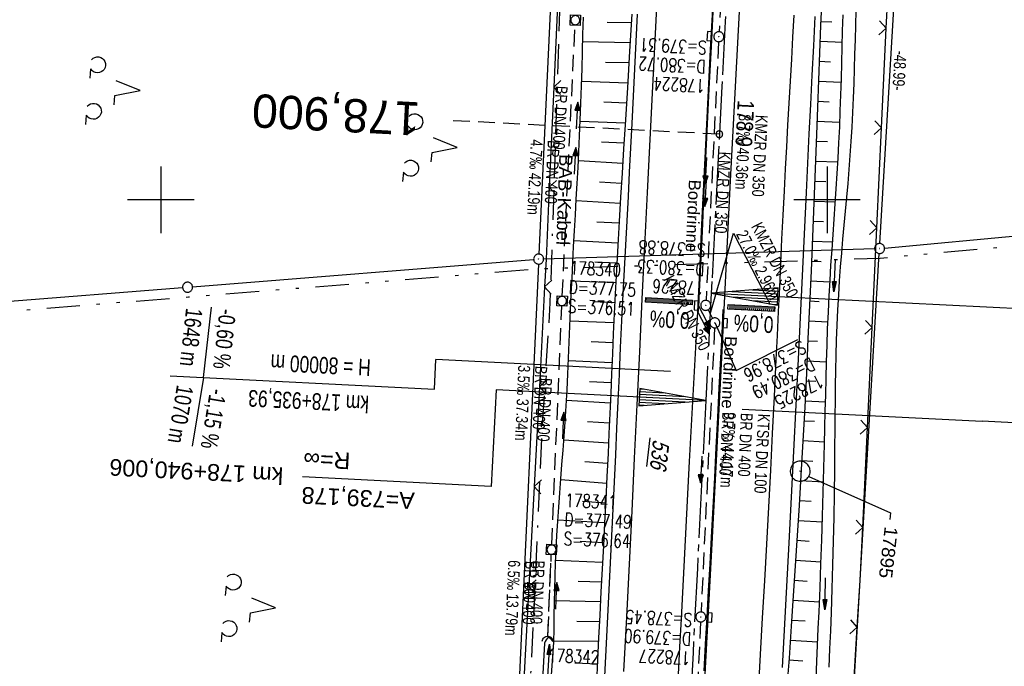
# Model space of a CAD drawing. Extents: x 508275 to 508667, y 447201 to 448341.
# Tile 14 of 33: x 508379 to 508527, y 447730 to 447827. Entities that reach past the tile are written whole.
import ezdxf
from ezdxf import colors
from ezdxf.entities.mleader import LeaderData, LeaderLine
from ezdxf.enums import TextEntityAlignment as Align
from ezdxf.math import Vec2, Vec3

# ---------------------------------------------------------------- set-up
doc = ezdxf.new("R2010")
doc.units = 0
doc.header["$LTSCALE"] = 10
doc.header["$MEASUREMENT"] = 0
for name, pattern in [('ACAD_ISO16W100', [73, 15, -6.5, 15, -6.5, 15, -7, 1, -7]), ('ACHSE', [5.5, 4, -0.5, 0.5, -0.5]), ('AUSGEZOGEN', [0]), ('LT00', [0]), ('LT09', [0.54, 0.2, -0.1, 0.02, -0.1, 0.02, -0.1]), ('LT12', [0.4, 0.3, -0.1]), ('LT17', [0.15, 0.1, -0.05]), ('STRICHLINIE2', [0.375, 0.25, -0.125])]:
    doc.linetypes.add(name, pattern=pattern)
doc.layers.get('0').update_dxf_attribs({"linetype": 'LT00'})
for name, color, linetype in [('--EK_FBR', 250, 'LT00'), ('--EK_Halt-Pfeil', 4, 'LT00'), ('--EK_Haltung', 7, 'STRICHLINIE2'), ('--EK_Haltung-Text', 140, 'LT00'), ('--EK_Schacht-Text', 5, 'LT00'), ('--EK_ST-93-1', 30, 'LT17'), ('--EL_DFK_AB_L', 21, 'LT00'), ('--EL_DFK_AB_P', 7, 'LT00'), ('--EL_Halt-Pfeil', 4, 'LT00'), ('--EL_Haltung', 182, 'STRICHLINIE2'), ('--EL_Haltung-Text', 182, 'LT00'), ('-AX-093', 35, 'ACHSE'), ('-EL-93-1', 250, 'LT00'), ('-GRA-40O', 11, 'Continuous'), ('-GRA-40W', 11, 'Continuous'), ('-QUE-40O', 11, 'Continuous'), ('-QUE-40W', 11, 'Continuous'), ('-ST-93-1', 250, 'LT00'), ('ABSTAND', 8, 'LT00'), ('BAB-KABEL', 220, 'ACAD_ISO16W100'), ('BAB-KABEL_TEXT', 221, 'Continuous'), ('DFK_AB_FLNR', 7, 'Continuous'), ('DFK_AB_L', 21, 'LT00'), ('DFK_AB_P', 7, 'LT00'), ('DFK_GZPKT', 250, 'LT00'), ('DFK_KATASTER', 250, 'LT00'), ('DFK_NUTZUNG', 250, 'LT00'), ('DL', 182, 'LT12'), ('DL_PFEIL', 201, 'LT00'), ('DL_TEXT', 182, 'LT00'), ('FESTPKT_TEXT_A', 211, 'LT00'), ('GEMARKUNGSGRENZE', 3, 'LT09'), ('PFEIL', 140, 'AUSGEZOGEN'), ('RINNE_TEXT', 11, 'Continuous'), ('V126_AFBR_BAB', 250, 'LT00'), ('V126_BOESCH', 250, 'LT00'), ('V126_BOSCHUNG', 250, 'LT00'), ('V126_GRABEN', 250, 'LT00'), ('V126_H_BORD', 8, 'LT00'), ('V126_KA_MULD', 182, 'LT00'), ('V126_KA_PRUF', 182, 'LT00'), ('V126_LD_MARK', 250, 'LT00'), ('V126_PKT_AU', 211, 'LT00'), ('V126_RASTER', 250, 'LT00'), ('V126_SINKK', 182, 'LT00'), ('V126_UK_DURCH', 182, 'LT00'), ('V126_ZAUN', 40, 'LT00')]:
    doc.layers.add(name, color=color, linetype=linetype)
doc.styles.add('Arial', font='ARIAL.TTF')
doc.styles.add('Beschrift', font='ARIAL.TTF')
doc.styles.add('Haltungsbeschriftung', font='ARIAL.TTF', dxfattribs={"width": 0.75})
doc.styles.add('schachtbeschriftung', font='romans.shx', dxfattribs={"width": 0.75, "height": 2})
doc.styles.get("Standard").update_dxf_attribs({"font": 'ARIAL.TTF'})

# ---------------------------------------------------------------- blocks, each defined once
blk = doc.blocks.new('SYMB7010')
at = {"color": 0, "linetype": 'ByBlock'}
for points in [[(-0.031408, 0.499213), (-0.093728, 0.49134), (-0.15457, 0.475719), (-0.212975, 0.452595), (-0.268021, 0.422333), (-0.31884, 0.385411), (-0.36463, 0.342411), (-0.40467, 0.29401), (-0.438329, 0.240973), (-0.465074, 0.184136), (-0.484486, 0.124395), (-0.496256, 0.062692), (-0.5002, 0)], [(-0.5002, 0), (-0.496256, -0.062692), (-0.484486, -0.124395), (-0.465075, -0.184136), (-0.438329, -0.240973), (-0.404671, -0.29401), (-0.36463, -0.342411), (-0.31884, -0.385411), (-0.268021, -0.422333), (-0.212975, -0.452595), (-0.154571, -0.475719), (-0.093728, -0.49134), (-0.031408, -0.499213), (0.031408, -0.499213)], [(0.5002, 0), (0.496256, 0.062692), (0.484485, 0.124395), (0.465074, 0.184136), (0.438329, 0.240973), (0.40467, 0.29401), (0.36463, 0.342411), (0.31884, 0.385411), (0.268021, 0.422333), (0.212975, 0.452595), (0.15457, 0.475719), (0.093728, 0.49134), (0.031408, 0.499213), (-0.031408, 0.499213)], [(0.031408, -0.499213), (0.093728, -0.491341), (0.15457, -0.475719), (0.212975, -0.452595), (0.268021, -0.422333), (0.31884, -0.385411), (0.36463, -0.342411), (0.404671, -0.294011), (0.438329, -0.240974), (0.465075, -0.184136), (0.484486, -0.124395), (0.496256, -0.062692), (0.500201, 0)]]:
    blk.add_lwpolyline(points, dxfattribs=at)
blk = doc.blocks.new('SYMB7201')
at = {"color": 0, "linetype": 'ByBlock'}
for p, q in [((0, 0.385), (-0.11, 0.015)), ((-0.255, -0.385), (-0.115, -0.385)), ((0.445, -0.385), (0.585, -0.385))]:
    blk.add_line(p, q, dxfattribs=at)
for points in [[(0.25, 0.015), (0.11, 0.015), (0, 0.385)], [(-0.393816, -0.383308), (-0.416239, -0.362945), (-0.432849, -0.337617), (-0.442589, -0.308936), (-0.444836, -0.27873), (-0.439449, -0.248923), (-0.426769, -0.221415), (-0.407606, -0.197958), (-0.38318, -0.180047), (-0.355047, -0.168823), (-0.325, -0.165), (-0.294953, -0.168823), (-0.26682, -0.180047), (-0.242394, -0.197959), (-0.223231, -0.221415), (-0.210551, -0.248923), (-0.205164, -0.27873), (-0.207411, -0.308936), (-0.21715, -0.337617), (-0.233761, -0.362945), (-0.256184, -0.383308)], [(0.306185, -0.383308), (0.283761, -0.362945), (0.267151, -0.337617), (0.257411, -0.308936), (0.255164, -0.27873), (0.260552, -0.248923), (0.273231, -0.221415), (0.292394, -0.197958), (0.31682, -0.180047), (0.344953, -0.168823), (0.375, -0.165), (0.405047, -0.168823), (0.43318, -0.180047), (0.457606, -0.197959), (0.476769, -0.221415), (0.489449, -0.248923), (0.494836, -0.27873), (0.492589, -0.308936), (0.48285, -0.337617), (0.466239, -0.362945), (0.443816, -0.383308)]]:
    blk.add_lwpolyline(points, dxfattribs=at)
blk = doc.blocks.new('SYMB0003')
at = {"color": 0, "linetype": 'ByBlock'}
for p, q in [((-0.015712, 0), (0.010166, 0.012015)), ((0, -0.021257), (-0.015712, 0)), ((0.010166, 0.012015), (0, -0.021257))]:
    blk.add_line(p, q, dxfattribs=at)
for points in [[(-0.031395, 0.499013), (-0.093691, 0.491144), (-0.154509, 0.475528), (-0.21289, 0.452414), (-0.267913, 0.422164), (-0.318712, 0.385257), (-0.364484, 0.342274), (-0.404509, 0.293893), (-0.438154, 0.240877), (-0.464888, 0.184062), (-0.484292, 0.124345), (-0.496058, 0.062667), (-0.5, 0)], [(0.5, 0), (0.496057, 0.062667), (0.484292, 0.124345), (0.464888, 0.184062), (0.438153, 0.240877), (0.404509, 0.293893), (0.364484, 0.342274), (0.318712, 0.385257), (0.267913, 0.422164), (0.21289, 0.452414), (0.154509, 0.475528), (0.093691, 0.491144), (0.031395, 0.499013), (-0.031395, 0.499013)], [(-0.5, 0), (-0.496058, -0.062667), (-0.484292, -0.124345), (-0.464888, -0.184062), (-0.438154, -0.240877), (-0.404509, -0.293893), (-0.364485, -0.342274), (-0.318712, -0.385257), (-0.267914, -0.422164), (-0.21289, -0.452414), (-0.154509, -0.475529), (-0.093691, -0.491144), (-0.031395, -0.499014), (0.031395, -0.499014)], [(0.031395, -0.499014), (0.093691, -0.491144), (0.154509, -0.475529), (0.21289, -0.452414), (0.267914, -0.422164), (0.318712, -0.385257), (0.364485, -0.342274), (0.404509, -0.293893), (0.438154, -0.240877), (0.464889, -0.184062), (0.484292, -0.124345), (0.496058, -0.062667), (0.5, 0)]]:
    blk.add_lwpolyline(points, dxfattribs=at)
blk = doc.blocks.new('SYMB18')
at = {"color": 0, "linetype": 'ByBlock'}
for p, q in [((1, 0.13), (0, 0)), ((0.000669, 0), (1, 0)), ((0.307692, 0.04), (1, 0.04)), ((0.615385, 0.08), (1, 0.08)), ((0.923077, 0.12), (1, 0.12)), ((0.307692, -0.04), (1, -0.04)), ((0.615385, -0.08), (1, -0.08)), ((0.923077, -0.12), (1, -0.12))]:
    blk.add_line(p, q, dxfattribs=at)
at = {"color": 0, "linetype": 'ByBlock', "flags": 128}
blk.add_lwpolyline([(0, 0), (1, -0.13), (1, 0.13)], dxfattribs=at)
blk = doc.blocks.new('SYMB2')
at = {"color": 0, "linetype": 'ByBlock', "flags": 128}
for points in [[(-0.031395, 0.499013), (-0.093691, 0.491144), (-0.154509, 0.475528), (-0.21289, 0.452414), (-0.267913, 0.422164), (-0.318712, 0.385257), (-0.364484, 0.342274), (-0.404509, 0.293893), (-0.438154, 0.240877), (-0.464888, 0.184062), (-0.484292, 0.124345), (-0.496058, 0.062667), (-0.5, 0)], [(-0.5, 0), (-0.496058, -0.062667), (-0.484292, -0.124345), (-0.464888, -0.184062), (-0.438154, -0.240877), (-0.404509, -0.293893), (-0.364485, -0.342274), (-0.318712, -0.385257), (-0.267914, -0.422164), (-0.21289, -0.452414), (-0.154509, -0.475529), (-0.093691, -0.491144), (-0.031395, -0.499014), (0.031395, -0.499014)], [(0.5, 0), (0.496057, 0.062667), (0.484292, 0.124345), (0.464888, 0.184062), (0.438153, 0.240877), (0.404509, 0.293893), (0.364484, 0.342274), (0.318712, 0.385257), (0.267913, 0.422164), (0.21289, 0.452414), (0.154509, 0.475528), (0.093691, 0.491144), (0.031395, 0.499013), (-0.031395, 0.499013)], [(0.031395, -0.499014), (0.093691, -0.491144), (0.154509, -0.475529), (0.21289, -0.452414), (0.267914, -0.422164), (0.318712, -0.385257), (0.364485, -0.342274), (0.404509, -0.293893), (0.438154, -0.240877), (0.464889, -0.184062), (0.484292, -0.124345), (0.496058, -0.062667), (0.5, 0)]]:
    blk.add_lwpolyline(points, dxfattribs=at)
blk = doc.blocks.new('Pfreil3')
at = {"layer": 'PFEIL'}
blk.add_hatch(color=256, dxfattribs=at).paths.add_polyline_path([(-1.55, 0.27), (-1.55, -0.27), (0, 0)])
for p, q in [((-1.55, 0), (-4.83, 0)), ((-1.55, -0.27), (-1.55, 0.27)), ((-1.55, 0.27), (0, 0)), ((0, 0), (-1.55, -0.27))]:
    blk.add_line(p, q, dxfattribs=at)
blk = doc.blocks.new('_None')
blk = doc.blocks.new('SYMB0024')
at = {"color": 0, "linetype": 'ByBlock'}
for p, q in [((-0.5, 0.5), (0, 0)), ((0, 0), (0.5, 0.5))]:
    blk.add_line(p, q, dxfattribs=at)
blk = doc.blocks.new('SYMB1210')
at = {"color": 0, "linetype": 'ByBlock'}
blk.add_line((0.018815, -0.179014), (0.055623, -0.17119), dxfattribs=at)
for points in [[(-0.2, -0.2), (-0.2, 0.2), (0.2, 0.2), (0.2, -0.2), (-0.2, -0.2)], [(0.018815, 0.179014), (-0.018815, 0.179014), (-0.055623, 0.17119), (-0.09, 0.155885), (-0.120444, 0.133766), (-0.145623, 0.105801), (-0.164438, 0.073213), (-0.176067, 0.037424), (-0.18, 0)], [(-0.18, 0), (-0.176067, -0.037424), (-0.164438, -0.073213), (-0.145623, -0.105801), (-0.120444, -0.133766), (-0.09, -0.155885), (-0.055623, -0.17119), (-0.018815, -0.179014), (0.018815, -0.179014)], [(0.18, 0), (0.176067, 0.037424), (0.164438, 0.073213), (0.145623, 0.105801), (0.120444, 0.133766), (0.09, 0.155885), (0.055623, 0.17119), (0.018815, 0.179014)], [(0.055623, -0.17119), (0.09, -0.155885), (0.120444, -0.133766), (0.145623, -0.105801), (0.164438, -0.073213), (0.176067, -0.037424), (0.18, 0)]]:
    blk.add_lwpolyline(points, dxfattribs=at)
blk = doc.blocks.new('SYMB0652')
at = {"color": 0, "linetype": 'ByBlock'}
blk.add_lwpolyline([(-0.15, -0.075), (0.15, -0.075), (0.15, 0.075), (-0.15, 0.075), (-0.15, -0.075)], dxfattribs=at)
blk = doc.blocks.new('SYMB1107')
at = {"color": 0, "linetype": 'ByBlock'}
for points in [[(-0.2, 0), (-0.196157, 0.039018), (-0.184776, 0.076537), (-0.166294, 0.111114), (-0.141421, 0.141421), (-0.111114, 0.166294), (-0.076537, 0.184776), (-0.039018, 0.196157), (0, 0.2)], [(0, 0.2), (0.039018, 0.196157), (0.076537, 0.184776), (0.111114, 0.166294), (0.141421, 0.141421), (0.166294, 0.111114), (0.184776, 0.076537), (0.196157, 0.039018), (0.2, 0)]]:
    blk.add_lwpolyline(points, dxfattribs=at)
blk = doc.blocks.new('SYMB0070')
at = {"color": 0, "linetype": 'ByBlock'}
for p, q in [((-0.5, 0), (0.2, 0)), ((0.5, 0), (0.2, 0.1)), ((0.2, 0.1), (0.2, 0)), ((0.468, 0), (0.21, 0.086)), ((0.21, 0.086), (0.21, -0.086)), ((0.21, -0.086), (0.468, 0)), ((0.22, -0.072), (0.437, 0)), ((0.23, -0.058), (0.405, 0)), ((0.24, -0.045), (0.374, 0)), ((0.342, 0), (0.25, 0.031)), ((0.25, 0.031), (0.25, -0.031)), ((0.25, -0.031), (0.342, 0)), ((0.26, -0.017), (0.31, 0)), ((0.27, -0.003), (0.279, 0))]:
    blk.add_line(p, q, dxfattribs=at)
for points in [[(0.2, 0), (0.2, -0.1), (0.5, 0)], [(0.437, 0), (0.22, 0.072), (0.22, -0.072)], [(0.405, 0), (0.23, 0.058), (0.23, -0.058)], [(0.374, 0), (0.24, 0.045), (0.24, -0.045)], [(0.31, 0), (0.26, 0.017), (0.26, -0.017)], [(0.279, 0), (0.27, 0.003), (0.27, -0.003)]]:
    blk.add_lwpolyline(points, dxfattribs=at)

msp = doc.modelspace()

# ---------------------------------------------------------------- hatches: boundary and pattern name
at = {"layer": '-QUE-40O'}
h = msp.add_hatch(dxfattribs=at)
h.set_pattern_fill('LT_0', color=256, scale=0.3, angle=267.1138, style=0, pattern_type=2)
h.set_pattern_definition([(267.11384949, (-0.9168, -0.38694), (0.29961946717, -0.01510545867), [0.29999999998])])
h.paths.add_polyline_path([(508485.15, 447784.33), (508492.14, 447783.97), (508492.1, 447783.27), (508485.11, 447783.63)])
at = {"layer": '-QUE-40W'}
h = msp.add_hatch(dxfattribs=at)
h.set_pattern_fill('LT_0', color=256, scale=0.3, angle=267.1138, style=0, pattern_type=2)
h.set_pattern_definition([(267.11384949, (0.71062, -0.08243), (0.29961946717, -0.01510545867), [0.29999999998])])
h.paths.add_polyline_path([(508472.79, 447785.34), (508479.78, 447784.98), (508479.75, 447784.28), (508472.76, 447784.64)])

# ---------------------------------------------------------------- linework, layer by layer
at = {"layer": '--EK_FBR', "color": 2}
for points in [[(508481.32, 447721.35), (508482.8, 447749.33), (508484.22, 447776.3), (508484.54, 447783.52), (508485.45, 447801.92), (508486.84, 447828.25), (508488.36, 447857.43), (508489.73, 447882.35), (508490.01, 447887.2), (508490.29, 447892.06), (508490.58, 447896.91), (508490.87, 447901.76), (508491.16, 447906.61)], [(508480.6, 447783.27), (508480.69, 447785.28), (508480.93, 447790.29), (508481.17, 447795.3), (508481.41, 447800.31), (508481.65, 447805.32), (508481.89, 447810.33), (508482.2, 447816.44), (508482.51, 447822.56), (508482.83, 447828.68)], [(508477.69, 447728.79), (508477.92, 447732.96), (508478.14, 447737.13), (508478.35, 447741.07), (508478.55, 447745.01), (508478.76, 447748.95), (508478.96, 447752.89), (508479.16, 447756.83), (508479.37, 447760.77), (508479.6, 447765.27), (508479.85, 447769.77), (508480.1, 447774.27), (508480.35, 447778.77), (508480.6, 447783.27)]]:
    msp.add_lwpolyline(points, dxfattribs=at)
at = {"layer": '--EK_FBR'}
for points in [[(508466.5, 447725.54), (508466.81, 447731.49), (508467.1, 447737.43), (508467.5, 447745.53), (508467.89, 447753.63), (508468.27, 447761.73), (508468.45, 447765.76), (508468.64, 447769.78), (508468.83, 447773.81), (508469.01, 447777.84), (508469.21, 447781.86), (508469.4, 447785.89), (508469.59, 447789.55), (508469.78, 447793.21), (508469.97, 447796.86), (508470.17, 447800.52), (508470.36, 447804.18), (508470.56, 447807.83), (508470.75, 447811.49), (508470.95, 447815.59), (508471.16, 447819.68), (508471.36, 447823.78), (508471.56, 447827.88)], [(508493.33, 447729.86), (508493.81, 447739.19), (508494.29, 447748.53), (508494.64, 447755.42), (508494.99, 447762.31), (508495.34, 447769.21), (508495.69, 447776.1), (508495.99, 447782.35), (508496.3, 447788.61), (508496.6, 447794.87), (508496.91, 447801.12), (508497.12, 447805.52), (508497.34, 447809.93), (508497.56, 447814.33), (508497.78, 447818.73), (508498.01, 447823.13), (508498.24, 447827.53)]]:
    msp.add_lwpolyline(points, dxfattribs=at)
at = {"layer": '--EK_Haltung'}
for p, q in [((508486.23, 447871.06), (508483.79, 447825.24)), ((508460.25, 447785.58), (508462.16, 447826.22)), ((508483.72, 447823.74), (508481.83, 447784.93)), ((508458.67, 447748.27), (508460.18, 447784.08)), ((508482.14, 447783.51), (508482.8, 447782.21)), ((508483.11, 447780.8), (508481.09, 447738.17)), ((508458.08, 447734.49), (508458.6, 447746.77)), ((508481.02, 447736.67), (508478.81, 447692.46))]:
    msp.add_line(p, q, dxfattribs=at)
at = {"layer": '--EK_Haltung-Text', "flags": 128}
msp.add_lwpolyline([(508482.47, 447782.86), (508485.93, 447795.01), (508491.45, 447784.29)], dxfattribs=at)
at = {"layer": '--EK_Schacht-Text', "flags": 128}
msp.add_lwpolyline([(508483.15, 447781.62), (508486.38, 447774.38), (508495.62, 447779.06)], dxfattribs=at)
at = {"layer": '--EK_ST-93-1', "ltscale": 2.5}
msp.add_line((508483.83, 447809.86), (508443.88, 447811.88), dxfattribs=at)
at = {"layer": '--EL_DFK_AB_L'}
for p, q in [((508460.93, 447881.2), (508456.74, 447791.87)), ((508507.93, 447793.46), (508510.73, 447840.87)), ((508457.45, 447791.14), (508507.14, 447792.69)), ((508495.84, 447587.24), (508507.85, 447791.96)), ((508456.67, 447790.37), (508447.7, 447596.71))]:
    msp.add_line(p, q, dxfattribs=at)
at = {"layer": '--EL_Haltung'}
for p, q in [((508486.23, 447871.06), (508483.79, 447825.24)), ((508460.25, 447785.58), (508462.16, 447826.22)), ((508483.72, 447823.74), (508481.83, 447784.93)), ((508458.67, 447748.27), (508460.18, 447784.08)), ((508482.14, 447783.51), (508482.8, 447782.21)), ((508483.11, 447780.8), (508481.09, 447738.17)), ((508458.08, 447734.49), (508458.6, 447746.77)), ((508481.02, 447736.67), (508478.81, 447692.46))]:
    msp.add_line(p, q, dxfattribs=at)
at = {"layer": '-AX-093', "ltscale": 0.2}
msp.add_lwpolyline([(508489.74, 447914.52), (508489.11, 447904.78), (508488.51, 447895.03), (508487.92, 447885.28), (508487.35, 447875.54), (508486.8, 447865.79), (508486.26, 447856.04), (508485.73, 447846.29), (508485.21, 447836.53), (508484.7, 447826.78), (508484.2, 447817.03), (508483.7, 447807.28), (508482.71, 447787.77), (508482.62, 447786.03), (508481.81, 447769.9), (508481.17, 447757.3), (508480.53, 447744.7), (508479.89, 447732.1), (508479.23, 447719.5)], dxfattribs=at)
at = {"layer": '-EL-93-1'}
msp.add_line((508487.62, 447785.78), (508542.55, 447783.01), dxfattribs=at)
at = {"layer": '-EL-93-1', "flags": 128}
msp.add_lwpolyline([(508476.82, 447770.15), (508450.3, 447771.49), (508449.57, 447757), (508421.25, 447758.43)], dxfattribs=at)
at = {"layer": '-GRA-40O'}
for p in [(508487.25, 447768.62), (508562.16, 447764.84)]:
    msp.add_line(p, (508523.31, 447766.8), dxfattribs=at)
at = {"layer": '-GRA-40W'}
for p, q in [((508406.39, 447773.34), (508407.56, 447783.93)), ((508441.04, 447771.59), (508441.27, 447776.03)), ((508476.52, 447774.25), (508441.27, 447776.03)), ((508401.39, 447773.59), (508441.04, 447771.59)), ((508406.39, 447773.34), (508404.68, 447763.06))]:
    msp.add_line(p, q, dxfattribs=at)
at = {"layer": '-QUE-40O', "flags": 128}
msp.add_lwpolyline([(508485.11, 447783.63), (508485.15, 447784.33), (508492.14, 447783.97), (508492.1, 447783.27), (508485.11, 447783.63)], dxfattribs=at)
at = {"layer": '-QUE-40W', "flags": 128}
msp.add_lwpolyline([(508472.76, 447784.64), (508472.79, 447785.34), (508479.78, 447784.98), (508479.75, 447784.28), (508472.76, 447784.64)], dxfattribs=at)
at = {"layer": 'BAB-KABEL', "ltscale": 0.03, "flags": 128}
msp.add_lwpolyline([(508483.28, 448141.06), (508483.04, 448139.23), (508479.75, 448113.4), (508481.53, 448103.17), (508480.16, 448094.26), (508478.94, 448090.58), (508477.43, 448087.4), (508476.34, 448080.03), (508472.78, 448052.02), (508471.01, 448040.42), (508470.05, 448032.88), (508469.51, 448025.92), (508468.69, 448016.78), (508466.83, 447996.18), (508463.71, 447929.6), (508460.37, 447843.86), (508458.4, 447784.54), (508457.29, 447767.2), (508455.21, 447723.04), (508453.73, 447699.29), (508451.38, 447637.7), (508449.2, 447601.32), (508447.46, 447580.35), (508445.55, 447556.95), (508439.9, 447511.62), (508435.63, 447479.34), (508431.54, 447447.33), (508425.81, 447408.25), (508422.06, 447386.25), (508419.49, 447370.36), (508419.46, 447366.69), (508417.02, 447353.03), (508419.67, 447348.57), (508418.26, 447336.94), (508413.79, 447330.93), (508402.03, 447282.82), (508386.1, 447280.45), (508366.68, 447274.03), (508361.37, 447269.7), (508361.66, 447256.67), (508362.2, 447223.9)], dxfattribs=at)
at = {"layer": 'DFK_AB_L'}
for p, q in [((508460.93, 447881.2), (508456.74, 447791.87)), ((508507.93, 447793.46), (508510.73, 447840.87)), ((508457.45, 447791.14), (508507.14, 447792.69)), ((508495.84, 447587.24), (508507.85, 447791.96)), ((508456.67, 447790.37), (508447.7, 447596.71))]:
    msp.add_line(p, q, dxfattribs=at)
at = {"layer": 'DFK_KATASTER'}
for p, q in [((508508.64, 447792.78), (508552.7, 447796.82)), ((508404.74, 447786.96), (508455.95, 447791.06)), ((508341.33, 447781.93), (508403.24, 447786.84))]:
    msp.add_line(p, q, dxfattribs=at)
at = {"layer": 'DL'}
msp.add_line((508458.08, 447734.49), (508458.6, 447746.77), dxfattribs=at)
at = {"layer": 'GEMARKUNGSGRENZE', "ltscale": 2.5, "flags": 128}
msp.add_lwpolyline([(508629.95, 447802.81), (508620.45, 447802.19), (508587.1, 447797.24), (508553.56, 447795.39), (508507.98, 447791.21), (508456.78, 447789.62), (508404.11, 447785.4), (508340.79, 447780.38), (508338.36, 447779.88)], dxfattribs=at)
at = {"layer": 'V126_AFBR_BAB', "color": 0}
for points in [[(508481.32, 447721.35), (508482.8, 447749.33), (508484.22, 447776.3), (508484.54, 447783.52), (508485.45, 447801.92), (508486.84, 447828.25), (508488.36, 447857.43), (508489.73, 447882.35), (508490.01, 447887.2), (508490.29, 447892.06), (508490.58, 447896.91), (508490.87, 447901.76), (508491.16, 447906.61)], [(508480.6, 447783.27), (508480.69, 447785.28), (508480.93, 447790.29), (508481.17, 447795.3), (508481.41, 447800.31), (508481.65, 447805.32), (508481.89, 447810.33), (508482.2, 447816.44), (508482.51, 447822.56), (508482.83, 447828.68)], [(508477.69, 447728.79), (508477.92, 447732.96), (508478.14, 447737.13), (508478.35, 447741.07), (508478.55, 447745.01), (508478.76, 447748.95), (508478.96, 447752.89), (508479.16, 447756.83), (508479.37, 447760.77), (508479.6, 447765.27), (508479.85, 447769.77), (508480.1, 447774.27), (508480.35, 447778.77), (508480.6, 447783.27)]]:
    msp.add_lwpolyline(points, dxfattribs=at)
at = {"layer": 'V126_AFBR_BAB'}
for points in [[(508466.5, 447725.54), (508466.81, 447731.49), (508467.1, 447737.43), (508467.5, 447745.53), (508467.89, 447753.63), (508468.27, 447761.73), (508468.45, 447765.76), (508468.64, 447769.78), (508468.83, 447773.81), (508469.01, 447777.84), (508469.21, 447781.86), (508469.4, 447785.89), (508469.59, 447789.55), (508469.78, 447793.21), (508469.97, 447796.86), (508470.17, 447800.52), (508470.36, 447804.18), (508470.56, 447807.83), (508470.75, 447811.49), (508470.95, 447815.59), (508471.16, 447819.68), (508471.36, 447823.78), (508471.56, 447827.88)], [(508493.33, 447729.86), (508493.81, 447739.19), (508494.29, 447748.53), (508494.64, 447755.42), (508494.99, 447762.31), (508495.34, 447769.21), (508495.69, 447776.1), (508495.99, 447782.35), (508496.3, 447788.61), (508496.6, 447794.87), (508496.91, 447801.12), (508497.12, 447805.52), (508497.34, 447809.93), (508497.56, 447814.33), (508497.78, 447818.73), (508498.01, 447823.13), (508498.24, 447827.53)]]:
    msp.add_lwpolyline(points, dxfattribs=at)
at = {"layer": 'V126_BOESCH'}
for points in [[(508499.21, 447830.27), (508499.04, 447826.18), (508498.88, 447822.08), (508498.72, 447817.98), (508498.57, 447813.88), (508498.42, 447809.79), (508498.22, 447804.67), (508498.02, 447799.56), (508497.81, 447794.45), (508497.6, 447789.34), (508497.38, 447784.23), (508497.14, 447779.13), (508496.9, 447774.02), (508496.64, 447768.91), (508496.37, 447763.8), (508496.08, 447758.7), (508495.8, 447754.17), (508495.52, 447749.64), (508495.23, 447745.11), (508494.93, 447740.58), (508494.62, 447736.05), (508494.45, 447733.64), (508494.29, 447731.24), (508494.13, 447728.84)], [(508458.99, 447733.66), (508459.01, 447735.64), (508459.04, 447737.62), (508459.07, 447739.6), (508459.11, 447741.58), (508459.17, 447743.56), (508459.23, 447745.53), (508459.32, 447747.51), (508459.43, 447749.64), (508459.56, 447751.78), (508459.71, 447753.91), (508459.87, 447756.04), (508460.03, 447758.17), (508460.2, 447760.3), (508460.36, 447762.43), (508460.52, 447764.56), (508460.67, 447766.69), (508460.82, 447769.09), (508460.96, 447771.48), (508461.08, 447773.87), (508461.19, 447776.27), (508461.3, 447778.66), (508461.4, 447781.05), (508461.5, 447783.45), (508461.6, 447785.84), (508461.71, 447788.24), (508461.82, 447790.63), (508461.94, 447793), (508462.07, 447795.37), (508462.21, 447797.74), (508462.34, 447800.11), (508462.48, 447802.48), (508462.61, 447804.86), (508462.73, 447807.23), (508462.85, 447809.6), (508462.95, 447811.97), (508463.05, 447814.54), (508463.14, 447817.11), (508463.21, 447819.69), (508463.28, 447822.26), (508463.35, 447824.83), (508463.41, 447827.41)], [(508470.69, 447827.88), (508470.36, 447822.34), (508470.03, 447816.81), (508469.68, 447811.27), (508469.46, 447807.65), (508469.23, 447804.02), (508469, 447800.4), (508468.78, 447796.78), (508468.57, 447793.15), (508468.37, 447789.53), (508468.18, 447785.9), (508468.04, 447782.91), (508467.9, 447779.91), (508467.77, 447776.92), (508467.64, 447773.92), (508467.52, 447770.93), (508467.39, 447767.93), (508467.26, 447764.93), (508467.12, 447761.94), (508466.96, 447758.48), (508466.78, 447755.02), (508466.6, 447751.56), (508466.42, 447748.09), (508466.23, 447744.63), (508466.05, 447741.17), (508465.88, 447737.71), (508465.71, 447734.31), (508465.55, 447730.92), (508465.4, 447727.52)]]:
    msp.add_lwpolyline(points, dxfattribs=at)
at = {"layer": 'V126_BOSCHUNG'}
for p, q in [((508499.07, 447826.79), (508500.72, 447826.74)), ((508467, 447826.69), (508470.61, 447826.6)), ((508463.32, 447823.77), (508470.43, 447823.6)), ((508498.95, 447823.8), (508502.3, 447823.68)), ((508466.75, 447820.69), (508470.26, 447820.6)), ((508498.83, 447820.8), (508500.52, 447820.74)), ((508463.16, 447817.8), (508470.07, 447817.59)), ((508498.72, 447817.8), (508502.13, 447817.68)), ((508466.48, 447814.7), (508469.89, 447814.58)), ((508498.6, 447814.8), (508500.32, 447814.74)), ((508462.95, 447811.84), (508469.7, 447811.56)), ((508498.49, 447811.81), (508501.93, 447811.68)), ((508466.16, 447808.7), (508469.51, 447808.55)), ((508498.38, 447808.81), (508500.09, 447808.75)), ((508462.66, 447805.89), (508469.32, 447805.53)), ((508498.26, 447805.81), (508501.64, 447805.69)), ((508465.82, 447802.71), (508469.13, 447802.52)), ((508498.15, 447802.81), (508499.8, 447802.75)), ((508462.33, 447799.92), (508468.95, 447799.52)), ((508498.03, 447799.81), (508501.25, 447799.7)), ((508465.46, 447796.73), (508468.77, 447796.54)), ((508497.91, 447796.82), (508499.48, 447796.76)), ((508461.99, 447793.91), (508468.59, 447793.55)), ((508497.79, 447793.82), (508500.83, 447793.71)), ((508465.13, 447790.73), (508468.43, 447790.58)), ((508497.66, 447790.83), (508499.14, 447790.77)), ((508461.69, 447787.88), (508468.27, 447787.59)), ((508497.54, 447787.84), (508500.44, 447787.71)), ((508464.84, 447784.74), (508468.12, 447784.61)), ((508497.41, 447784.85), (508498.84, 447784.78)), ((508461.43, 447781.88), (508467.98, 447781.61)), ((508497.27, 447781.85), (508500.14, 447781.71)), ((508464.57, 447778.75), (508467.84, 447778.6)), ((508497.13, 447778.86), (508498.58, 447778.78)), ((508461.17, 447775.9), (508467.71, 447775.6)), ((508496.99, 447775.86), (508499.93, 447775.71)), ((508464.31, 447772.75), (508467.59, 447772.58)), ((508496.84, 447772.86), (508498.34, 447772.79)), ((508460.87, 447769.95), (508467.46, 447769.57)), ((508496.69, 447769.87), (508499.77, 447769.71)), ((508464.01, 447766.76), (508467.33, 447766.55)), ((508496.53, 447766.87), (508498.12, 447766.79)), ((508460.48, 447764), (508467.2, 447763.53)), ((508496.37, 447763.88), (508499.63, 447763.71)), ((508463.65, 447760.77), (508467.06, 447760.51)), ((508496.2, 447760.89), (508497.88, 447760.8)), ((508460.02, 447758.05), (508466.91, 447757.51)), ((508496.03, 447757.9), (508499.48, 447757.69)), ((508463.27, 447754.78), (508466.76, 447754.53)), ((508495.85, 447754.92), (508497.62, 447754.8)), ((508459.58, 447752), (508466.6, 447751.57)), ((508495.67, 447751.92), (508499.3, 447751.68)), ((508462.92, 447748.79), (508466.45, 447748.61)), ((508495.48, 447748.93), (508497.34, 447748.81)), ((508459.25, 447745.94), (508466.29, 447745.65)), ((508495.28, 447745.93), (508499.09, 447745.68)), ((508462.64, 447742.8), (508466.13, 447742.69)), ((508495.08, 447742.94), (508497.03, 447742.81)), ((508459.08, 447739.88), (508465.98, 447739.73)), ((508494.88, 447739.95), (508498.86, 447739.69)), ((508462.43, 447736.8), (508465.83, 447736.75)), ((508494.68, 447736.95), (508496.71, 447736.82)), ((508458.99, 447733.85), (508465.69, 447733.77)), ((508494.47, 447733.96), (508498.6, 447733.69)), ((508494.27, 447730.97), (508496.37, 447730.83)), ((508465.52, 447730.32), (508462.15, 447730.48))]:
    msp.add_line(p, q, dxfattribs=at)
at = {"layer": 'V126_GRABEN'}
for points in [[(508500.31, 447729.91), (508500.44, 447732.64), (508500.56, 447735.36), (508500.67, 447738.09), (508500.79, 447741.66), (508500.89, 447745.22), (508500.98, 447748.79), (508501.05, 447752.36), (508501.1, 447755.93), (508501.15, 447759.5), (508501.19, 447763.07), (508501.21, 447765.34), (508501.23, 447767.61), (508501.25, 447769.88), (508501.28, 447772.15), (508501.32, 447774.42), (508501.37, 447776.69), (508501.43, 447778.96), (508501.52, 447781.22), (508501.62, 447783.49), (508501.75, 447785.76), (508501.88, 447787.85), (508502.04, 447789.94), (508502.21, 447792.03), (508502.39, 447794.12), (508502.58, 447796.21), (508502.77, 447798.3), (508502.96, 447800.39), (508503.15, 447802.48), (508503.32, 447804.57), (508503.49, 447806.66), (508503.63, 447808.75), (508503.76, 447810.93), (508503.88, 447813.12), (508503.97, 447815.3), (508504.06, 447817.48), (508504.13, 447819.67), (508504.19, 447821.85), (508504.25, 447824.04), (508504.31, 447826.22), (508504.38, 447828.41)], [(508498.35, 447728.23), (508498.47, 447730.72), (508498.58, 447733.21), (508498.69, 447735.7), (508498.8, 447738.19), (508498.95, 447741.8), (508499.08, 447745.39), (508499.21, 447748.99), (508499.33, 447752.57), (508499.43, 447756.16), (508499.53, 447759.74), (508499.62, 447763.33), (508499.68, 447765.8), (508499.74, 447768.28), (508499.8, 447770.76), (508499.86, 447773.24), (508499.93, 447775.71), (508500, 447778.19), (508500.09, 447780.67), (508500.2, 447783.15), (508500.32, 447785.63), (508500.45, 447787.92), (508500.59, 447790.22), (508500.75, 447792.51), (508500.91, 447794.8), (508501.07, 447797.1), (508501.23, 447799.39), (508501.38, 447801.68), (508501.53, 447803.98), (508501.67, 447806.27), (508501.79, 447808.57), (508501.9, 447810.97), (508501.99, 447813.37), (508502.07, 447815.77), (508502.15, 447818.17), (508502.21, 447820.58), (508502.28, 447822.98), (508502.34, 447825.38), (508502.42, 447827.78)], [(508458.99, 447733.66), (508458.8, 447733.86), (508458.62, 447734.04), (508458.44, 447734.19), (508458.27, 447734.27), (508458.12, 447734.29), (508457.96, 447734.19), (508457.83, 447734), (508457.7, 447733.75), (508457.58, 447733.48)], [(508460.9, 447693.31), (508460.48, 447693.38), (508460.05, 447693.46), (508459.6, 447693.55), (508459.33, 447693.61), (508459.07, 447693.68), (508458.83, 447693.77), (508458.62, 447693.9), (508458.44, 447694.12), (508458.32, 447694.39), (508458.25, 447694.71), (508458.21, 447695.05), (508458.19, 447695.41), (508458.18, 447695.77), (508458.15, 447696.34), (508458.1, 447696.89), (508458.03, 447697.41), (508457.95, 447697.92), (508457.86, 447698.42), (508458.16, 447722.37), (508458.99, 447733.66)], [(508457.58, 447733.48), (508456.98, 447722.49), (508456.81, 447698.59), (508456.91, 447697.82), (508457.01, 447697.04), (508457.11, 447696.25), (508457.21, 447695.43), (508457.26, 447695.05), (508457.32, 447694.68), (508457.39, 447694.32), (508457.5, 447693.98), (508457.65, 447693.67), (508457.85, 447693.4), (508458.12, 447693.17), (508458.45, 447692.98), (508458.82, 447692.84), (508459.2, 447692.73), (508459.59, 447692.64), (508459.98, 447692.56), (508460.35, 447692.49), (508460.72, 447692.43)]]:
    msp.add_lwpolyline(points, dxfattribs=at)
at = {"layer": 'V126_H_BORD'}
for p, q in [((508480.6, 447783.27), (508480.72, 447783.27)), ((508484.42, 447783.55), (508484.54, 447783.52))]:
    msp.add_line(p, q, dxfattribs=at)
for points in [[(508480.72, 447783.27), (508480.81, 447785.22), (508481.05, 447790.24), (508481.29, 447795.27), (508481.52, 447800.3), (508481.77, 447805.32), (508482.01, 447810.35), (508482.32, 447816.65), (508482.64, 447822.96), (508482.97, 447829.27), (508483.3, 447835.57), (508483.64, 447841.88), (508483.97, 447848.19), (508484.31, 447854.49), (508484.63, 447860.37), (508484.95, 447866.25), (508485.27, 447872.13), (508485.59, 447878.01), (508485.92, 447883.88), (508486.26, 447889.76), (508486.61, 447895.64), (508487.62, 447912.12)], [(508481.55, 447729.36), (508481.77, 447733.36), (508481.99, 447737.37), (508482.22, 447741.37), (508482.44, 447745.38), (508482.66, 447749.39), (508482.9, 447753.87), (508483.13, 447758.36), (508483.36, 447762.84), (508483.59, 447767.33), (508483.81, 447771.82), (508484.04, 447776.3), (508484.23, 447779.92), (508484.42, 447783.55)]]:
    msp.add_lwpolyline(points, dxfattribs=at)
at = {"layer": 'V126_LD_MARK'}
for points in [[(508478.67, 447905.61), (508478.11, 447896.61), (508477.62, 447888.65), (508477.16, 447880.69), (508476.7, 447872.73), (508476.25, 447864.77), (508475.82, 447856.81), (508475.39, 447848.85), (508474.98, 447840.89), (508474.57, 447832.93), (508474.17, 447824.97), (508473.77, 447817.01), (508473.38, 447809.05), (508472.99, 447801.09), (508472.6, 447793.12), (508472.21, 447785.16), (508471.83, 447777.2), (508471.44, 447769.24), (508471.06, 447761.27), (508470.67, 447753.31), (508470.27, 447745.35), (508469.88, 447737.39), (508469.46, 447729.22)], [(508489.7, 447726.24), (508490.02, 447731.77), (508490.33, 447737.3), (508490.64, 447742.83), (508490.94, 447748.36), (508491.25, 447753.9), (508491.54, 447759.43), (508491.83, 447764.96), (508492.11, 447770.5), (508492.38, 447776.03), (508492.55, 447779.64), (508492.72, 447783.26), (508492.89, 447786.88), (508493.06, 447790.49), (508493.23, 447794.11), (508493.41, 447797.72), (508493.59, 447801.34), (508493.77, 447804.64), (508493.95, 447807.94), (508494.13, 447811.24), (508494.32, 447814.53), (508494.51, 447817.83), (508494.69, 447821.13), (508494.88, 447824.43), (508495.06, 447827.73)]]:
    msp.add_lwpolyline(points, dxfattribs=at)
at = {"layer": 'V126_RASTER'}
for p, q in [((508400, 447795), (508400, 447805)), ((508500, 447805), (508500, 447795)), ((508404.99, 447800), (508394.99, 447800)), ((508504.99, 447800), (508494.99, 447800))]:
    msp.add_line(p, q, dxfattribs=at)
at = {"layer": 'V126_ZAUN'}
for p, q in [((508508.89, 447825.78), (508509.6, 447840.76)), ((508459.63, 447831.9), (508458.96, 447816.92)), ((508508.18, 447810.79), (508508.89, 447825.78)), ((508458.96, 447816.92), (508458.3, 447801.93)), ((508507.47, 447795.81), (508508.18, 447810.79)), ((508506.76, 447780.83), (508507.47, 447795.81)), ((508457.6, 447786.95), (508456.81, 447771.97)), ((508506.06, 447765.84), (508506.76, 447780.83)), ((508456.81, 447771.97), (508456.02, 447756.99)), ((508505.35, 447750.86), (508506.06, 447765.84)), ((508456.02, 447756.99), (508455.23, 447742.01)), ((508455.23, 447742.01), (508454.45, 447727.03)), ((508503.59, 447720.91), (508504.53, 447735.88))]:
    msp.add_line(p, q, dxfattribs=at)
for points in [[(508458.3, 447801.93), (508457.82, 447791.13), (508457.6, 447786.95)], [(508504.53, 447735.88), (508504.97, 447742.91), (508505.35, 447750.86)]]:
    msp.add_lwpolyline(points, dxfattribs=at)

# ---------------------------------------------------------------- block references
at = {"layer": '--EK_Halt-Pfeil', "yscale": 4, "zscale": 4}
for p, xscale, rotation in [((508462.2, 447805.85), 4.00000000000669, 87.30185000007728), ((508481.78, 447804.38), 3.999999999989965, 267.2178400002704), ((508481.58, 447782.41), 3.999999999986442, 297.1590100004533), ((508460.42, 447766.13), 4.000000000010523, 87.57846000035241), ((508481.1, 447759.53), 3.99999999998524, 267.2843700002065), ((508459.34, 447740.59), 4.000000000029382, 87.58196999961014)]:
    msp.add_blockref('SYMB0070', p, dxfattribs=dict(at, xscale=xscale, rotation=rotation))
at = {"layer": '--EL_DFK_AB_P', "xscale": 1.500000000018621, "yscale": 1.5, "zscale": 1.5, "rotation": 264.7377099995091}
for p in [(508507.89, 447792.71), (508456.7, 447791.12)]:
    msp.add_blockref('SYMB0003', p, dxfattribs=at)
at = {"layer": '--EL_Halt-Pfeil', "yscale": 4, "zscale": 4}
for p, xscale, rotation in [((508462.5, 447812.67), 4.00000000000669, 87.30185000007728), ((508481.74, 447801.02), 3.999999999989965, 267.2178400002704), ((508481.43, 447781.57), 3.999999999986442, 297.1590100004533), ((508460.42, 447766.13), 4.000000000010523, 87.57846000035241), ((508481.1, 447759.53), 3.999999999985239, 267.2843700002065), ((508459.34, 447740.59), 4.000000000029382, 87.58196999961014)]:
    msp.add_blockref('SYMB0070', p, dxfattribs=dict(at, xscale=xscale, rotation=rotation))
at = {"layer": '-EL-93-1', "yscale": 10, "zscale": 10}
for p, xscale, rotation in [((508482.62, 447786.03), 9.999999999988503, 357.1138490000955), ((508481.81, 447769.9), 10.00000000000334, 177.1139720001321)]:
    msp.add_blockref('SYMB18', p, dxfattribs=dict(at, xscale=xscale, rotation=rotation))
at = {"layer": '-ST-93-1', "rotation": 274.1956499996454}
msp.add_blockref('SYMB2', (508483.83, 447809.86), dxfattribs=at)
at = {"layer": 'DFK_AB_P', "xscale": 1.500000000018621, "yscale": 1.5, "zscale": 1.5, "rotation": 264.7377099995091}
for p in [(508507.89, 447792.71), (508456.7, 447791.12)]:
    msp.add_blockref('SYMB0003', p, dxfattribs=at)
at = {"layer": 'DFK_GZPKT', "xscale": 1.500000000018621, "yscale": 1.5, "zscale": 1.5, "rotation": 264.7377099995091}
msp.add_blockref('SYMB7010', (508403.99, 447786.9), dxfattribs=at)
at = {"layer": 'DFK_NUTZUNG', "xscale": 10.00000000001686, "yscale": 10, "zscale": 10, "rotation": 264.7377100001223}
for p in [(508393.03, 447816.77), (508440.64, 447808.23), (508413.38, 447739.15)]:
    msp.add_blockref('SYMB7201', p, dxfattribs=at)
at = {"layer": 'DL_PFEIL', "xscale": 4.000000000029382, "yscale": 4, "zscale": 4, "rotation": 87.58196999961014}
msp.add_blockref('SYMB0070', (508459.34, 447740.59), dxfattribs=at)
at = {"layer": 'PFEIL'}
for p, rotation in [((508501.01, 447786.21), 266.6320090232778), ((508499.68, 447738.48), 269.0441028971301), ((508458.32, 447733.32), 86.63054876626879)]:
    msp.add_blockref('Pfreil3', p, dxfattribs=dict(at, rotation=rotation))
at = {"layer": 'V126_KA_MULD', "zscale": 3.8}
for p, xscale, yscale, rotation in [((508462.2, 447826.97), 3.799999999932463, 3.800000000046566, 88.09352912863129), ((508460.21, 447784.83), 3.799999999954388, 3.799999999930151, 86.9891574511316), ((508458.63, 447747.52), 3.799999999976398, 3.799999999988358, 86.98915363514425)]:
    msp.add_blockref('SYMB1210', p, dxfattribs=dict(at, xscale=xscale, yscale=yscale, rotation=rotation))
at = {"layer": 'V126_KA_PRUF', "xscale": 1.50000000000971, "yscale": 1.5, "zscale": 1.5, "rotation": 263.3832000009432}
for p in [(508483.75, 447824.49), (508481.79, 447784.18), (508483.15, 447781.55), (508481.05, 447737.42)]:
    msp.add_blockref('SYMB0003', p, dxfattribs=at)
at = {"layer": 'V126_PKT_AU', "xscale": 3.000000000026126, "yscale": 3, "zscale": 3, "rotation": 263.3831999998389}
msp.add_blockref('SYMB0003', (508495.97, 447759.29), dxfattribs=at)
at = {"layer": 'V126_SINKK', "zscale": 4.5}
for p, xscale, yscale, rotation in [((508482.34, 447824.56), 4.499999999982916, 4.5, 87.0301379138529), ((508480.41, 447784.15), 4.499999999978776, 4.500000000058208, 87.29999596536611), ((508484.7, 447781.49), 4.499999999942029, 4.499999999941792, 87.1995328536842), ((508482.39, 447737.34), 4.499999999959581, 4.499999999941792, 86.9808711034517)]:
    msp.add_blockref('SYMB0652', p, dxfattribs=dict(at, xscale=xscale, yscale=yscale, rotation=rotation))
at = {"layer": 'V126_UK_DURCH', "xscale": 3.999999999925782, "yscale": 4, "zscale": 4, "rotation": 355.5845566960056}
msp.add_blockref('SYMB1107', (508458.05, 447733.74), dxfattribs=at)
at = {"layer": 'V126_ZAUN', "yscale": 2.099999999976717, "zscale": 2.1}
for p, xscale, rotation in [((508508.89, 447825.78), 2.100000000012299, 87.29590000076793), ((508458.96, 447816.92), 2.099999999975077, 267.460850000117), ((508508.18, 447810.79), 2.100000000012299, 87.29590000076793), ((508458.3, 447801.93), 2.099999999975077, 267.460850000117), ((508507.47, 447795.81), 2.100000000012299, 87.29590000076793), ((508457.6, 447786.95), 2.100000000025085, 266.9874599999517), ((508506.76, 447780.83), 2.100000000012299, 87.29590000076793), ((508456.81, 447771.97), 2.100000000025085, 266.9874599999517), ((508506.06, 447765.84), 2.100000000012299, 87.29590000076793), ((508456.02, 447756.99), 2.100000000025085, 266.9874599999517), ((508505.35, 447750.86), 2.100000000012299, 87.29590000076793), ((508455.23, 447742.01), 2.100000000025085, 266.9874599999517), ((508504.53, 447735.88), 2.100000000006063, 86.4095800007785)]:
    msp.add_blockref('SYMB0024', p, dxfattribs=dict(at, xscale=xscale, rotation=rotation))

# ---------------------------------------------------------------- texts
at = {"layer": '--EK_Haltung-Text', "style": 'Haltungsbeschriftung', "width": 0.75}
for s, rotation, p in [('8.7‰ 40.36m', -92.7822, (508486.76, 447812.91)), ('KMZR DN 350', -92.7822, (508489.31, 447812.78)), ('4.7‰ 42.19m', -92.6982, (508455.52, 447809.11)), ('BR DN 400', -92.6982, (508458.07, 447808.99)), ('KMZR DN 350', -62.841, (508488.56, 447796.03)), ('27.0‰ 2.96m', -62.841, (508486.29, 447794.86)), ('3.5‰ 37.34m', -92.4215, (508453.64, 447775.23)), ('BR DN 400', -92.4215, (508456.2, 447775.12)), ('9.7‰ 44.17m', -92.7156, (508484.52, 447768.18)), ('BR DN 400', -92.7156, (508487.07, 447768.06)), ('KTSR DN 100', -92.7156, (508489.63, 447767.94)), ('6.5‰ 13.79m', -92.4181, (508452.14, 447745.97)), ('BR DN 400', -92.4181, (508454.7, 447745.86))]:
    msp.add_text(s, height=1.8, rotation=rotation, dxfattribs=at).set_placement(p)
at = {"layer": '--EK_Schacht-Text', "style": 'schachtbeschriftung', "width": 0.75}
for s, rotation, p in [('S=379.31', -182.7822, (508481.97, 447823.83)), ('D=380.72', -182.7822, (508481.83, 447820.96)), ('178224', -182.7822, (508481.69, 447818.08)), ('S=378.88', -182.7156, (508481.8, 447793.46)), ('178340', -2.6982, (508461.32, 447788.84)), ('D=380.33', -182.7156, (508481.67, 447790.58)), ('D=377.75', -2.6982, (508461.18, 447785.96)), ('178226', -182.7156, (508481.53, 447787.71)), ('S=376.51', -2.6982, (508461.04, 447783.09)), ('S=378.96', -152.841, (508496.17, 447778.98)), ('D=380.49', -152.841, (508497.49, 447776.42)), ('178225', -152.841, (508498.8, 447773.86)), ('178341', -2.4215, (508460.66, 447753.95)), ('D=377.49', -2.4215, (508460.54, 447751.08)), ('S=376.64', -2.4215, (508460.41, 447748.2)), ('S=378.45', -182.8627, (508479.81, 447737.97)), ('D=379.90', -182.8627, (508479.66, 447735.09)), ('178342', -2.418, (508458.06, 447730.69)), ('178227', -182.8627, (508479.52, 447732.21))]:
    msp.add_text(s, height=2, rotation=rotation, dxfattribs=at).set_placement(p)
at = {"layer": '--EK_ST-93-1', "style": 'Beschrift'}
msp.add_text('178,900', height=5, rotation=-182.9151, dxfattribs=at).set_placement((508438.89, 447812.13), align=Align.MIDDLE_LEFT)
at = {"layer": '--EL_Haltung-Text', "style": 'Haltungsbeschriftung', "width": 0.75}
for s, rotation, p in [('BR DN 400', -92.6982, (508459.26, 447817.14)), ('KMZR DN 350', -92.7822, (508483.75, 447807.27)), ('KMZR DN 350', -62.841, (508475.36, 447788.09)), ('BR DN 400', -92.4215, (508456.92, 447773.32)), ('BR DN 400', -92.7156, (508484.28, 447768.2)), ('BR DN 400', -92.4181, (508455.83, 447745.93))]:
    msp.add_text(s, height=1.8, rotation=rotation, dxfattribs=at).set_placement(p)
at = {"layer": '-EL-93-1', "style": 'Arial'}
msp.add_text('R=∞', height=2.5, rotation=177.114, dxfattribs=at).set_placement((508421.32, 447759.93), align=Align.TOP_RIGHT)
msp.add_text('   km 178+940,006', height=2.5, rotation=177.114, dxfattribs=at).set_placement((508421.25, 447758.44), align=Align.MIDDLE_LEFT)
msp.add_text('A=739,178', height=2.5, rotation=177.114, dxfattribs=at).set_placement((508421.17, 447756.94), align=Align.RIGHT)
at = {"layer": '-GRA-40W', "style": 'Beschrift', "width": 0.75}
msp.add_text('1648 m', height=2.5, rotation=263.6802, dxfattribs=at).set_placement((508405.3, 447774.9), align=Align.TOP_RIGHT)
msp.add_text('-0,60 %', height=2.5, rotation=263.6802, dxfattribs=at).set_placement((508407.8, 447774.77), align=Align.RIGHT)
for s, rotation, p in [('H = 80000 m', 177.1138, (508431.43, 447773.58)), ('1070 m', 260.5537, (508404.88, 447771.92))]:
    msp.add_text(s, height=2.5, rotation=rotation, dxfattribs=at).set_placement(p, align=Align.TOP_LEFT)
for s, rotation, p in [('-1,15 %', 260.5537, (508407.4, 447771.79)), ('km 178+935,93', 177.1138, (508431.28, 447770.59))]:
    msp.add_text(s, height=2.5, rotation=rotation, dxfattribs=at).set_placement(p)
at = {"layer": '-QUE-40O', "style": 'Beschrift', "width": 0.75}
msp.add_text('0,0%', height=2.5, rotation=177.1139, dxfattribs=at).set_placement((508492.02, 447782.5))
at = {"layer": '-QUE-40W', "style": 'Beschrift', "width": 0.75}
msp.add_text('0,0%', height=2.5, rotation=177.1139, dxfattribs=at).set_placement((508479.42, 447783.13))
at = {"layer": '-ST-93-1', "style": 'Beschrift', "width": 0.8}
msp.add_text('  178.9', height=2.5, rotation=-92.9143, dxfattribs=at).set_placement((508486.67, 447816.55))
at = {"layer": 'ABSTAND', "width": 0.75}
msp.add_text('-48.99-', height=1.8, rotation=-93.37, dxfattribs=at).set_placement((508510.16, 447822.43))
at = {"layer": 'BAB-KABEL_TEXT', "insert": (508459.55, 447800.07), "char_height": 2, "attachment_point": 8, "rotation": 268.077, "style": 'Beschrift'}
msp.add_mtext('BAB-Kabel', dxfattribs=at)
at = {"layer": 'DFK_AB_FLNR', "oblique": 13.754, "width": 0.75}
msp.add_text('%%U536', height=2.5, rotation=263.3832, dxfattribs=at).set_placement((508473.9, 447764.14))
at = {"layer": 'DL_TEXT', "style": 'Haltungsbeschriftung', "width": 0.75}
msp.add_text('BR 400', height=1.8, rotation=-92.4181, dxfattribs=at).set_placement((508454.7, 447745.86))
at = {"layer": 'RINNE_TEXT', "char_height": 1.8, "rotation": 267.3, "style": 'Arial'}
for insert, attachment_point in [((508481.07, 447802.99), 1), ((508484.65, 447779.6), 7)]:
    msp.add_mtext('Bordrinne', dxfattribs=dict(at, insert=insert, attachment_point=attachment_point))

# ---------------------------------------------------------------- leaders
at = {"layer": 'FESTPKT_TEXT_A'}
ml = msp.add_multileader_mtext('Standard', dxfattribs=at)
ml.set_content('{\\H0.09x;\\P\\H11.111x; 17895 \\~\\P\\H0.09x;   }', color=256)
ml.set_leader_properties(color=256, linetype='ByLayer', lineweight=-1)
ml.set_arrow_properties(name='NONE')
ml.build(insert=Vec2(0, 0))
ml.multileader.update_dxf_attribs({"has_text_frame": 1, "text_left_attachment_type": 2, "text_right_attachment_type": 2, "dogleg_length": 1, "arrow_head_size": 0.18})
ctx = ml.context
ctx.base_point, ctx.char_height, ctx.arrow_head_size, ctx.landing_gap_size, ctx.plane_origin, ctx.plane_x_axis, ctx.plane_y_axis = Vec3(508509.42, 447752.06), 2, 0.18, 0.3, Vec3(508510.72, 447723.49), Vec3(-0.115228, -0.993339), Vec3(0.993339, -0.115228)
ctx.left_attachment, ctx.right_attachment = 2, 2
notes = []
notes.append((ctx, [(0, (1, 1, 0), (508509.53, 447753.05), (-0.115228, -0.993339), 1, [(0, [(508497.25, 447758.5)], 0, [])])]))
ctx.mtext.insert, ctx.mtext.text_direction, ctx.mtext.rotation, ctx.mtext.line_spacing_factor, ctx.mtext.flow_direction = Vec3(508510.95, 447751.58), Vec3(-0.115228, -0.993339), 4.596904, 0.7, 5
for ctx, leaders in notes:
    for number, flags, end, landing, length, lines in leaders:
        leader = LeaderData()
        leader.index, (leader.has_last_leader_line, leader.has_dogleg_vector, leader.attachment_direction) = number, flags
        leader.last_leader_point, leader.dogleg_vector, leader.dogleg_length = Vec3(end), Vec3(landing), length
        for number, points, colour, breaks in lines:
            line = LeaderLine()
            line.index, line.vertices, line.color, line.breaks = number, Vec3.list(points), colors.encode_raw_color(colour), breaks
            leader.lines.append(line)
        ctx.leaders.append(leader)

doc.saveas('drawing.dxf')
